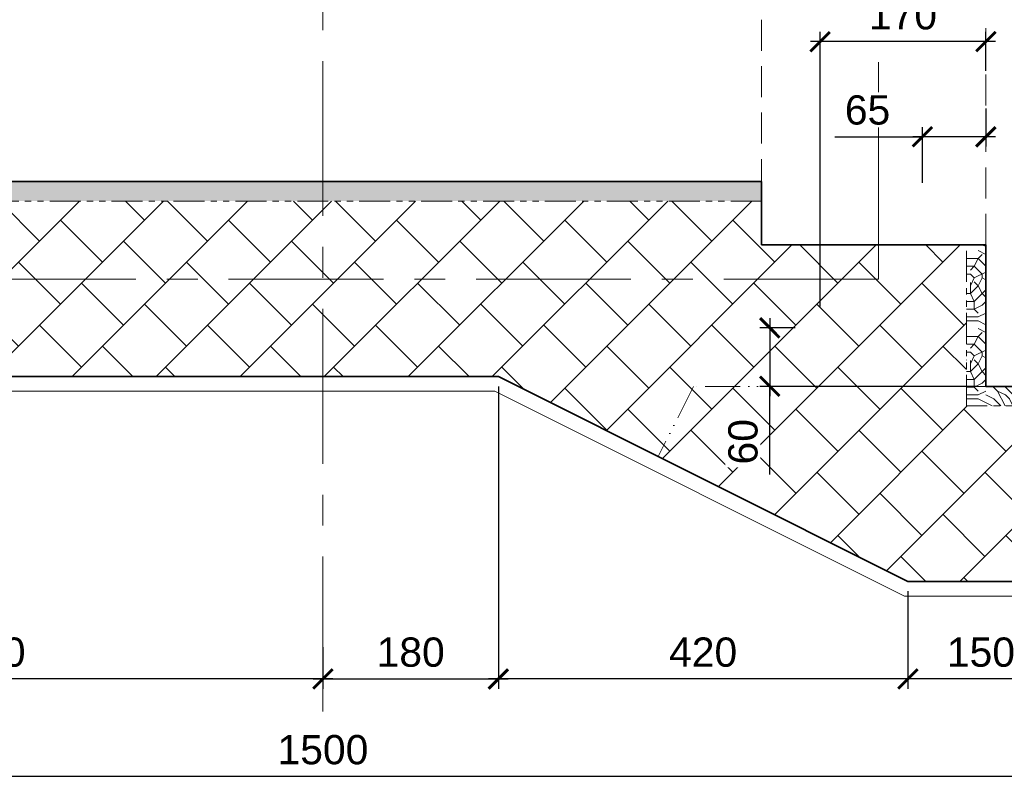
# Model space of a CAD drawing. Header units: millimetres. Extents: x 329474 to 722034, y 240588 to 423521.
# Tile 2 of 35: x 450978 to 461079, y 270171 to 278041. Entities that reach past the tile are written whole.
import ezdxf

# ---------------------------------------------------------------- set-up
doc = ezdxf.new("R2010")
doc.units = ezdxf.units.MM
doc.header["$LTSCALE"] = 10
for name, pattern in [('ACAD_ISO12W100', [21, 12, -3, 0, -3, 0, -3]), ('HIDDEN', [9.524999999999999, 6.35, -3.175]), ('осевая', [50.800000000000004, 31.75, -6.35, 6.35, -6.35]), ('фантом', [63.50000000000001, 31.75, -6.35, 6.35, -6.35, 6.35, -6.35])]:
    doc.linetypes.add(name, pattern=pattern)
for name, color, linetype, lineweight in [('бетон_25', 2, 'Continuous', 25), ('бетон_35', 2, 'Continuous', 35), ('ГТО-2_Размеры', 7, 'Continuous', 15)]:
    doc.layers.add(name, color=color, linetype=linetype, lineweight=lineweight)
doc.layers.add('Оси', color=1, linetype='осевая')
doc.layers.add('Штриховка', color=7, linetype='Continuous')
doc.styles.add('Рогун1', font='arial.ttf')
doc.dimstyles.new('100 мм', dxfattribs={"dimscale": 100, "dimtxt": 3.5, "dimasz": 2, "dimexe": 1, "dimexo": 1, "dimgap": 1.2, "dimtad": 1, "dimdec": 0, "dimlfac": 0.1, "dimrnd": 0.0001, "dimtxsty": 'Рогун1', "dimblk": 'ARCHTICK', "dimcen": 2.5, "dimdle": 1, "dimaunit": 1, "dimadec": 1, "dimazin": 0, "dimtfac": 1, "dimtdec": 0, "dimtmove": 1, "dimatfit": 3, "dimldrblk": 'ARCHTICK', "dimfxl": 1, "dimtfill": 1, "dimarcsym": 0})

# ---------------------------------------------------------------- blocks, each defined once
blk = doc.blocks.new('_ArchTick')
at = {"color": 0, "linetype": 'ByBlock', "const_width": 0.15}
blk.add_lwpolyline([(-0.5, -0.5), (0.5, 0.5)], dxfattribs=at)
blk = doc.blocks.new('*D186')
at = {"layer": 'Defpoints', "color": 0, "transparency": 16777216}
for p in [(460089.1446575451, 272282.0064907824), (461589.1446575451, 271632.0064907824), (460089.1446575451, 271282.0064907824)]:
    blk.add_point(p, dxfattribs=at)
at = {"layer": 'ГТО-2_Размеры', "color": 0, "lineweight": -2, "transparency": 16777216}
for p, q in [((460089.1446575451, 272182.0064907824), (460089.1446575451, 271182.0064907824)), ((461589.1446575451, 271532.0064907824), (461589.1446575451, 271182.0064907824)), ((461689.1446575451, 271282.0064907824), (459989.1446575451, 271282.0064907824))]:
    blk.add_line(p, q, dxfattribs=at)
at = {"layer": 'ГТО-2_Размеры', "color": 0, "lineweight": -2, "transparency": 16777216, "xscale": 200, "yscale": 200, "zscale": 200, "rotation": 180}
blk.add_blockref('_ArchTick', (460089.1446575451, 271282.0064907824), dxfattribs=at)
at = {"layer": 'ГТО-2_Размеры', "color": 0, "lineweight": -2, "transparency": 16777216, "xscale": 200, "yscale": 200, "zscale": 200}
blk.add_blockref('_ArchTick', (461589.1446575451, 271282.0064907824), dxfattribs=at)
at = {"layer": 'ГТО-2_Размеры', "color": 0, "transparency": 16777216, "insert": (460839.1446575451, 271555.1783870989), "char_height": 300, "attachment_point": 5, "style": 'Рогун1'}
blk.add_mtext('150', dxfattribs=at)
blk = doc.blocks.new('*D187')
at = {"layer": 'Defpoints', "color": 0, "transparency": 16777216}
for p in [(455889.1446575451, 274382.0064907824), (460089.1446575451, 272282.0064907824), (455889.1446575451, 271282.0064907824)]:
    blk.add_point(p, dxfattribs=at)
at = {"layer": 'ГТО-2_Размеры', "color": 0, "lineweight": -2, "transparency": 16777216}
for p, q in [((455889.1446575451, 274282.0064907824), (455889.1446575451, 271182.0064907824)), ((460089.1446575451, 272182.0064907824), (460089.1446575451, 271182.0064907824)), ((460189.1446575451, 271282.0064907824), (455789.1446575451, 271282.0064907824))]:
    blk.add_line(p, q, dxfattribs=at)
at = {"layer": 'ГТО-2_Размеры', "color": 0, "lineweight": -2, "transparency": 16777216, "xscale": 200, "yscale": 200, "zscale": 200, "rotation": 180}
blk.add_blockref('_ArchTick', (455889.1446575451, 271282.0064907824), dxfattribs=at)
at = {"layer": 'ГТО-2_Размеры', "color": 0, "lineweight": -2, "transparency": 16777216, "xscale": 200, "yscale": 200, "zscale": 200}
blk.add_blockref('_ArchTick', (460089.1446575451, 271282.0064907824), dxfattribs=at)
at = {"layer": 'ГТО-2_Размеры', "color": 0, "transparency": 16777216, "insert": (457989.1446575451, 271555.1783870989), "char_height": 300, "attachment_point": 5, "style": 'Рогун1'}
blk.add_mtext('420', dxfattribs=at)
blk = doc.blocks.new('*D177')
at = {"layer": 'Defpoints', "color": 0, "transparency": 16777216}
for p in [(447289.1446575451, 273732.0064907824), (454089.1446575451, 271709.2276997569), (447289.1446575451, 271282.0064907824)]:
    blk.add_point(p, dxfattribs=at)
at = {"layer": 'ГТО-2_Размеры', "color": 0, "lineweight": -2, "transparency": 16777216}
for p, q in [((447289.1446575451, 273632.0064907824), (447289.1446575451, 271182.0064907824)), ((454089.1446575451, 271609.2276997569), (454089.1446575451, 271182.0064907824)), ((454189.1446575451, 271282.0064907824), (447189.1446575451, 271282.0064907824))]:
    blk.add_line(p, q, dxfattribs=at)
at = {"layer": 'ГТО-2_Размеры', "color": 0, "lineweight": -2, "transparency": 16777216, "xscale": 200, "yscale": 200, "zscale": 200, "rotation": 180}
blk.add_blockref('_ArchTick', (447289.1446575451, 271282.0064907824), dxfattribs=at)
at = {"layer": 'ГТО-2_Размеры', "color": 0, "lineweight": -2, "transparency": 16777216, "xscale": 200, "yscale": 200, "zscale": 200}
blk.add_blockref('_ArchTick', (454089.1446575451, 271282.0064907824), dxfattribs=at)
at = {"layer": 'ГТО-2_Размеры', "color": 0, "transparency": 16777216, "insert": (450689.1446575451, 271555.1783870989), "char_height": 300, "attachment_point": 5, "style": 'Рогун1'}
blk.add_mtext('680', dxfattribs=at)
blk = doc.blocks.new('*D184')
at = {"layer": 'Defpoints', "color": 0, "transparency": 16777216}
for p in [(446589.1446575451, 271282.0064907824), (461589.1446575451, 271282.0064907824), (446589.1446575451, 270282.0064907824)]:
    blk.add_point(p, dxfattribs=at)
at = {"layer": 'ГТО-2_Размеры', "color": 0, "lineweight": -2, "transparency": 16777216}
for p, q in [((446589.1446575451, 271182.0064907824), (446589.1446575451, 270182.0064907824)), ((461589.1446575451, 271182.0064907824), (461589.1446575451, 270182.0064907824)), ((461689.1446575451, 270282.0064907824), (446489.1446575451, 270282.0064907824))]:
    blk.add_line(p, q, dxfattribs=at)
at = {"layer": 'ГТО-2_Размеры', "color": 0, "lineweight": -2, "transparency": 16777216, "xscale": 200, "yscale": 200, "zscale": 200, "rotation": 180}
blk.add_blockref('_ArchTick', (446589.1446575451, 270282.0064907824), dxfattribs=at)
at = {"layer": 'ГТО-2_Размеры', "color": 0, "lineweight": -2, "transparency": 16777216, "xscale": 200, "yscale": 200, "zscale": 200}
blk.add_blockref('_ArchTick', (461589.1446575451, 270282.0064907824), dxfattribs=at)
at = {"layer": 'ГТО-2_Размеры', "color": 0, "transparency": 16777216, "insert": (454089.1446575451, 270555.1783870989), "char_height": 300, "attachment_point": 5, "style": 'Рогун1'}
blk.add_mtext('1500', dxfattribs=at)
blk = doc.blocks.new('*D188')
at = {"layer": 'Defpoints', "color": 0, "transparency": 16777216}
for p in [(455889.1446575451, 274382.0064907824), (454089.1446575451, 271709.2276997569), (455889.1446575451, 271282.0064907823)]:
    blk.add_point(p, dxfattribs=at)
at = {"layer": 'ГТО-2_Размеры', "color": 0, "lineweight": -2, "transparency": 16777216}
for p, q in [((455889.1446575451, 274282.0064907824), (455889.1446575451, 271182.0064907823)), ((454089.1446575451, 271609.2276997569), (454089.1446575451, 271182.0064907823)), ((453989.1446575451, 271282.0064907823), (455989.1446575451, 271282.0064907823))]:
    blk.add_line(p, q, dxfattribs=at)
at = {"layer": 'ГТО-2_Размеры', "color": 0, "lineweight": -2, "transparency": 16777216, "xscale": 200, "yscale": 200, "zscale": 200, "rotation": 180}
blk.add_blockref('_ArchTick', (454089.1446575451, 271282.0064907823), dxfattribs=at)
at = {"layer": 'ГТО-2_Размеры', "color": 0, "lineweight": -2, "transparency": 16777216, "xscale": 200, "yscale": 200, "zscale": 200}
blk.add_blockref('_ArchTick', (455889.1446575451, 271282.0064907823), dxfattribs=at)
at = {"layer": 'ГТО-2_Размеры', "color": 0, "transparency": 16777216, "insert": (454989.1446575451, 271555.1783870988), "char_height": 300, "attachment_point": 5, "style": 'Рогун1'}
blk.add_mtext('180', dxfattribs=at)
blk = doc.blocks.new('*D193')
at = {"layer": 'Defpoints', "color": 0, "transparency": 16777216}
for p in [(459189.1446575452, 277815.8993765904), (460889.1446575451, 277418.2419672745), (459189.1446575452, 274999.5496467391)]:
    blk.add_point(p, dxfattribs=at)
at = {"layer": 'ГТО-2_Размеры', "color": 0, "lineweight": -2, "transparency": 16777216}
for p, q in [((459189.1446575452, 275099.5496467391), (459189.1446575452, 277915.8993765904)), ((460889.1446575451, 277518.2419672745), (460889.1446575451, 277915.8993765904)), ((460989.1446575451, 277815.8993765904), (459089.1446575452, 277815.8993765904))]:
    blk.add_line(p, q, dxfattribs=at)
at = {"layer": 'ГТО-2_Размеры', "color": 0, "lineweight": -2, "transparency": 16777216, "xscale": 200, "yscale": 200, "zscale": 200, "rotation": 180}
blk.add_blockref('_ArchTick', (459189.1446575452, 277815.8993765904), dxfattribs=at)
at = {"layer": 'ГТО-2_Размеры', "color": 0, "lineweight": -2, "transparency": 16777216, "xscale": 200, "yscale": 200, "zscale": 200}
blk.add_blockref('_ArchTick', (460889.1446575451, 277815.8993765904), dxfattribs=at)
at = {"layer": 'ГТО-2_Размеры', "color": 0, "transparency": 16777216, "insert": (460039.1446575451, 278089.071272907), "char_height": 300, "attachment_point": 5, "style": 'Рогун1', "bg_fill": 3, "box_fill_scale": 1.1, "bg_fill_color": 256, "bg_fill_true_color": 13158600, "bg_fill_transparency": 0}
blk.add_mtext('170', dxfattribs=at)
blk = doc.blocks.new('*D195')
at = {"layer": 'Defpoints', "color": 0, "transparency": 16777216}
for p in [(459032.1716288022, 274882.0064907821), (458672.5292557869, 274282.0064907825), (460889.1446575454, 274282.0064907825)]:
    blk.add_point(p, dxfattribs=at)
at = {"layer": 'ГТО-2_Размеры', "color": 0, "lineweight": -2, "transparency": 16777216}
for p, q in [((458672.5292557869, 274982.0064907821), (458672.5292557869, 274182.0064907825)), ((458932.1716288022, 274882.0064907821), (458572.5292557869, 274882.0064907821)), ((460789.1446575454, 274282.0064907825), (458572.5292557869, 274282.0064907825)), ((458672.5292557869, 273378.476409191), (458672.5292557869, 274282.0064907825))]:
    blk.add_line(p, q, dxfattribs=at)
at = {"layer": 'ГТО-2_Размеры', "color": 0, "lineweight": -2, "transparency": 16777216, "xscale": 200, "yscale": 200, "zscale": 200}
for p, rotation in [((458672.5292557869, 274882.0064907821), 90), ((458672.5292557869, 274282.0064907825), 270)]:
    blk.add_blockref('_ArchTick', p, dxfattribs=dict(at, rotation=rotation))
at = {"layer": 'ГТО-2_Размеры', "color": 0, "transparency": 16777216, "insert": (458399.3573594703, 273713.6537625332), "char_height": 300, "attachment_point": 5, "rotation": 90, "style": 'Рогун1', "bg_fill": 3, "box_fill_scale": 1.1, "bg_fill_color": 256, "bg_fill_true_color": 13158600, "bg_fill_transparency": 0}
blk.add_mtext('60', dxfattribs=at)
blk = doc.blocks.new('*D196')
at = {"layer": 'Defpoints', "color": 0, "transparency": 16777216}
for p in [(460889.1446575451, 277231.6366997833), (460239.1446575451, 276840.5307882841), (460239.1446575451, 276267.4181923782)]:
    blk.add_point(p, dxfattribs=at)
at = {"layer": 'ГТО-2_Размеры', "color": 0, "lineweight": -2, "transparency": 16777216}
for p, q in [((460889.1446575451, 277131.6366997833), (460889.1446575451, 276740.5307882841)), ((460239.1446575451, 276367.4181923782), (460239.1446575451, 276940.5307882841)), ((459338.991657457, 276840.5307882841), (460239.1446575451, 276840.5307882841)), ((460989.1446575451, 276840.5307882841), (460139.1446575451, 276840.5307882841))]:
    blk.add_line(p, q, dxfattribs=at)
at = {"layer": 'ГТО-2_Размеры', "color": 0, "lineweight": -2, "transparency": 16777216, "xscale": 200, "yscale": 200, "zscale": 200, "rotation": 180}
blk.add_blockref('_ArchTick', (460239.1446575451, 276840.5307882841), dxfattribs=at)
at = {"layer": 'ГТО-2_Размеры', "color": 0, "lineweight": -2, "transparency": 16777216, "xscale": 200, "yscale": 200, "zscale": 200}
blk.add_blockref('_ArchTick', (460889.1446575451, 276840.5307882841), dxfattribs=at)
at = {"layer": 'ГТО-2_Размеры', "color": 0, "transparency": 16777216, "insert": (459675.8061185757, 277113.7026846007), "char_height": 300, "attachment_point": 5, "style": 'Рогун1', "bg_fill": 3, "box_fill_scale": 1.1, "bg_fill_color": 256, "bg_fill_true_color": 13158600, "bg_fill_transparency": 0}
blk.add_mtext('65', dxfattribs=at)

msp = doc.modelspace()

# ---------------------------------------------------------------- hatches: boundary and pattern name
at = {"layer": 'Штриховка', "lineweight": 13}
h = msp.add_hatch(dxfattribs=at)
h.set_pattern_fill('ДЕРЕВО И ДЕРЕВЯННЫЕ ИЗДЕЛИЯ', color=256, scale=8, pattern_type=2)
h.set_pattern_definition([(0, (172569.9349430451, -59156.39994339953), (800, 800), [240, -560]), (0, (172569.9349430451, -59116.39994339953), (800, 800), [240, -560]), (0, (172609.9349430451, -59036.39994339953), (800, 800), [160, -640]), (0, (172649.9349430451, -58956.39994339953), (800, 800), [120, -680]), (0, (172649.9349430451, -58876.39994339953), (800, 800), [80, -720]), (0, (172689.9349430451, -58676.39994339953), (800, 800), [40, -760]), (0, (172649.9349430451, -58596.39994339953), (800, 800), [120, -680]), (0, (172649.9349430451, -58516.39994339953), (800, 800), [160, -640]), (90, (172369.9349430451, -58516.39994339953), (-800, 800), [80, -720]), (90, (172449.9349430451, -58396.39994339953), (-800, 800), [40, -760]), (90, (172489.9349430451, -58796.39994339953), (-800, 800), [120, -680]), (90, (172569.9349430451, -58756.39994339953), (-800, 800), [80, -720]), (90, (172689.9349430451, -58716.39994339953), (-800, 800), [40, -760]), (90, (172729.9349430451, -58876.39994339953), (-800, 800), [112, -688]), (90, (172769.9349430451, -59036.39994339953), (-800, 800), [80, -720]), (90, (172849.9349430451, -58716.39994339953), (-800, 800), [40, -760]), (90, (172929.9349430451, -58756.39994339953), (-800, 800), [120, -680]), (90, (173009.9349430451, -58756.39994339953), (-800, 800), [120, -680]), (45, (172729.9349430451, -58876.39994339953), (0, 800.0000000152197), [113.136, -1018.2348496]), (45, (172409.9349430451, -58476.39994339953), (0, 800.0000000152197), [113.136, -1018.2348496]), (45, (172569.9349430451, -58676.39994339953), (0, 800.0000000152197), [113.136, -1018.2348496]), (45, (172609.9349430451, -58836.39994339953), (0, 800.0000000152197), [113.136, -1018.2348496]), (45, (172849.9349430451, -58996.39994339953), (0, 800.0000000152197), [113.136, -1018.2348496]), (45, (172769.9349430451, -58956.39994339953), (0, 800.0000000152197), [169.7056, -961.6652495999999]), (45, (172529.9349430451, -58596.39994339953), (0, 800.0000000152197), [56.568, -1074.8028496]), (45, (172489.9349430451, -58516.39994339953), (0, 800.0000000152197), [56.568, -1074.8028496]), (45, (172809.9349430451, -58516.39994339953), (0, 800.0000000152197), [56.568, -1074.8028496]), (45, (172489.9349430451, -58916.39994339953), (0, 800.0000000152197), [56.568, -1074.8028496]), (45, (172929.9349430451, -58636.39994339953), (0, 800.0000000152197), [56.568, -1074.8028496]), (45, (172649.9349430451, -58716.39994339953), (0, 800.0000000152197), [56.568, -1074.8028496]), (45, (172729.9349430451, -58636.39994339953), (0, 800.0000000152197), [56.568, -1074.8028496]), (135, (172809.9349430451, -58796.39994339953), (-800.0000000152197, 5.684341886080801e-14), [56.568, -1074.8028496]), (135, (172809.9349430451, -59076.39994339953), (-800.0000000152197, 5.684341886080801e-14), [56.568, -1074.8028496]), (135, (172649.9349430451, -58876.39994339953), (-800.0000000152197, 5.684341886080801e-14), [56.568, -1074.8028496]), (135, (172769.9349430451, -58716.39994339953), (-800.0000000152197, 5.684341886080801e-14), [56.568, -1074.8028496]), (135, (172569.9349430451, -58916.39994339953), (-800.0000000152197, 5.684341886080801e-14), [56.568, -1074.8028496]), (135, (172889.9349430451, -58916.39994339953), (-800.0000000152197, 5.684341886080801e-14), [56.568, -1074.8028496]), (135, (172329.9349430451, -59156.39994339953), (-800.0000000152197, 5.684341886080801e-14), [56.568, -1074.8028496]), (135, (172369.9349430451, -59116.39994339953), (-800.0000000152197, 5.684341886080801e-14), [113.136, -1018.2348496]), (135, (172409.9349430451, -59076.39994339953), (-800.0000000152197, 5.684341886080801e-14), [113.136, -1018.2348496]), (135, (172489.9349430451, -59076.39994339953), (-800.0000000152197, 5.684341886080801e-14), [113.136, -1018.2348496]), (135, (172529.9349430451, -58996.39994339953), (-800.0000000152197, 5.684341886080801e-14), [113.136, -1018.2348496]), (135, (172849.9349430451, -58676.39994339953), (-800.0000000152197, 5.684341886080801e-14), [113.136, -1018.2348496]), (135, (173009.9349430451, -59076.39994339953), (-800.0000000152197, 5.684341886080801e-14), [113.136, -1018.2348496]), (135, (173049.9349430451, -58436.39994339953), (-800.0000000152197, 5.684341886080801e-14), [113.136, -1018.2348496]), (135, (173049.9349430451, -58516.39994339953), (-800.0000000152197, 5.684341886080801e-14), [113.136, -1018.2348496]), (135, (172969.9349430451, -58556.39994339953), (-800.0000000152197, 5.684341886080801e-14), [113.136, -1018.2348496]), (135, (172409.9349430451, -58556.39994339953), (-800.0000000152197, 5.684341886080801e-14), [169.7056, -961.6652495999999]), (135, (172929.9349430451, -58636.39994339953), (-800.0000000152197, 5.684341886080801e-14), [169.7056, -961.6652495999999]), (26.56505119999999, (172489.9349430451, -58396.39994339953), (800.0000000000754, 3.200515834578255e-07), [89.44, -1699.4143816]), (26.56505119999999, (172489.9349430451, -58796.39994339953), (800.0000000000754, 3.200515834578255e-07), [89.44, -1699.4143816]), (26.56505119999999, (172569.9349430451, -58556.39994339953), (800.0000000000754, 3.200515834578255e-07), [89.44, -1699.4143816]), (26.56505119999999, (172809.9349430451, -59116.39994339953), (800.0000000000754, 3.200515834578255e-07), [89.44, -1699.4143816]), (26.56505119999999, (172769.9349430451, -59036.39994339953), (800.0000000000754, 3.200515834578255e-07), [89.44, -1699.4143816]), (26.56505119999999, (172529.9349430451, -58876.39994339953), (800.0000000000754, 3.200515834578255e-07), [89.44, -1699.4143816]), (26.56505119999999, (172529.9349430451, -58476.39994339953), (800.0000000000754, 3.200515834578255e-07), [89.44, -1699.4143816]), (26.56505119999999, (172769.9349430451, -58716.39994339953), (800.0000000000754, 3.200515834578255e-07), [178.88, -1609.9743816]), (63.43494882, (172769.9349430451, -58596.39994339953), (4.079890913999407e-08, 800.0000000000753), [89.43999999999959, -1699.414381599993]), (63.43494882, (172889.9349430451, -58836.39994339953), (4.079890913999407e-08, 800.0000000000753), [89.43999999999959, -1699.414381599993]), (63.43494882, (172489.9349430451, -58676.39994339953), (4.079890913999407e-08, 800.0000000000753), [89.43999999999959, -1699.414381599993]), (63.43494882, (172329.9349430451, -58636.39994339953), (4.079890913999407e-08, 800.0000000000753), [89.43999999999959, -1699.414381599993]), (63.43494882, (172809.9349430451, -58796.39994339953), (4.079890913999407e-08, 800.0000000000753), [89.43999999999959, -1699.414381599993]), (63.43494882, (172729.9349430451, -58796.39994339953), (4.079890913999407e-08, 800.0000000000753), [89.43999999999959, -1699.414381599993]), (63.43494882, (172409.9349430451, -58676.39994339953), (4.079890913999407e-08, 800.0000000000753), [178.8799999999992, -1609.974381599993]), (63.43494882, (173009.9349430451, -58956.39994339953), (4.079890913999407e-08, 800.0000000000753), [178.8799999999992, -1609.974381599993]), (63.43494882, (172929.9349430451, -58916.39994339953), (4.079890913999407e-08, 800.0000000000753), [178.8799999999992, -1609.974381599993]), (116.5650512, (172289.9349430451, -59036.39994339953), (-3.200518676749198e-07, 800.0000000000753), [89.43999999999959, -1699.414381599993]), (116.5650512, (172289.9349430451, -58596.39994339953), (-3.200518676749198e-07, 800.0000000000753), [89.43999999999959, -1699.414381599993]), (116.5650512, (172449.9349430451, -59156.39994339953), (-3.200518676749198e-07, 800.0000000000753), [89.43999999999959, -1699.414381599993]), (116.5650512, (172369.9349430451, -58436.39994339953), (-3.200518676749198e-07, 800.0000000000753), [89.43999999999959, -1699.414381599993]), (116.5650512, (172449.9349430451, -58916.39994339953), (-3.200518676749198e-07, 800.0000000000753), [89.43999999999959, -1699.414381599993]), (116.5650512, (172609.9349430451, -58836.39994339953), (-3.200518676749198e-07, 800.0000000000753), [89.43999999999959, -1699.414381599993]), (116.5650512, (172689.9349430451, -58676.39994339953), (-3.200518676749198e-07, 800.0000000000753), [89.43999999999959, -1699.414381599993]), (116.5650512, (172329.9349430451, -58996.39994339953), (-3.200518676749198e-07, 800.0000000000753), [89.43999999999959, -1699.414381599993]), (116.5650512, (172529.9349430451, -58876.39994339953), (-3.200518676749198e-07, 800.0000000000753), [89.43999999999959, -1699.414381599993]), (116.5650512, (172769.9349430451, -58956.39994339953), (-3.200518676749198e-07, 800.0000000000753), [89.43999999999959, -1699.414381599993]), (116.5650512, (172849.9349430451, -58876.39994339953), (-3.200518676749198e-07, 800.0000000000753), [89.43999999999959, -1699.414381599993]), (116.5650512, (173009.9349430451, -58636.39994339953), (-3.200518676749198e-07, 800.0000000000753), [89.43999999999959, -1699.414381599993]), (116.5650512, (172409.9349430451, -58396.39994339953), (-3.200518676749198e-07, 800.0000000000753), [89.43999999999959, -1699.414381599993]), (116.5650512, (172289.9349430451, -58436.39994339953), (-3.200518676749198e-07, 800.0000000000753), [178.8799999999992, -1609.974381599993]), (116.5650512, (172409.9349430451, -58996.39994339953), (-3.200518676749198e-07, 800.0000000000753), [178.8799999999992, -1609.974381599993]), (153.4349488, (172289.9349430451, -59116.39994339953), (-800.0000000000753, 3.200516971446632e-07), [89.44, -1699.4143816]), (153.4349488, (172969.9349430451, -59156.39994339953), (-800.0000000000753, 3.200516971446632e-07), [89.44, -1699.4143816]), (153.4349488, (172929.9349430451, -58756.39994339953), (-800.0000000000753, 3.200516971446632e-07), [89.44, -1699.4143816]), (153.4349488, (172609.9349430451, -59036.39994339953), (-800.0000000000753, 3.200516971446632e-07), [89.44, -1699.4143816]), (153.4349488, (172569.9349430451, -59116.39994339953), (-800.0000000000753, 3.200516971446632e-07), [89.44, -1699.4143816]), (153.4349488, (172649.9349430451, -58956.39994339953), (-800.0000000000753, 3.200516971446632e-07), [89.44, -1699.4143816]), (153.4349488, (172889.9349430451, -58476.39994339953), (-800.0000000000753, 3.200516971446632e-07), [89.44, -1699.4143816]), (153.4349488, (172969.9349430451, -58436.39994339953), (-800.0000000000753, 3.200516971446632e-07), [178.88, -1609.9743816])])
h.paths.add_polyline_path([(458589.1446575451, 276382.0064907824), (449589.1446575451, 276382.0064907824), (449589.1446575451, 276182.0064907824), (458589.1446575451, 276182.0064907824)])
at = {"layer": 'Штриховка', "linetype": 'фантом', "lineweight": 15, "ltscale": 0.01}
h = msp.add_hatch(dxfattribs=at)
h.set_pattern_fill('AR-B88', color=256, scale=3, angle=-135, style=0)
h.set_pattern_definition([(225, (172289.9349430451, -59156.39994339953), (431.0522938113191, -431.0522938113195), []), (314.9999999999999, (172289.9349430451, -59156.39994339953), (646.5784407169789, -215.5261469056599), [609.5999999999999, -609.5999999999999])])
edge = h.paths.add_edge_path(flags=16)
edge.add_arc((453192.7723864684, 274953.2750679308), 271.8622292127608, -51.852749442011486, 22.343501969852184, ccw=False)
edge.add_line((453360.6975077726, 274739.4755700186), (453215.0259848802, 274739.4755700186))
edge.add_arc((453358.8427521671, 274910.2227797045), 223.2439745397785, 229.8932730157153, 483.9635875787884)
edge.add_line((453234.1239509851, 275095.3797207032), (453444.2235661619, 275056.6258100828))
edge = h.paths.add_edge_path(flags=16)
edge.add_line((460166.8622170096, 273373.8345083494), (460224.2837416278, 273459.9087557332))
edge.add_arc((462553.4029526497, 274401.7260241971), 2512.33279370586, 202.0167474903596, 213.5501887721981)
edge.add_line((460459.6197077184, 273013.2420345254), (460296.0607716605, 273091.7020462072))
edge.add_arc((460189.7287104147, 273213.6573415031), 161.8011164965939, 98.12450787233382, 311.08497025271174, ccw=False)
h.paths.add_polyline_path([(447289.1446575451, 274382.0064907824), (455889.1446575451, 274382.0064907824), (460089.1446575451, 272282.0064907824), (461539.1446575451, 272282.0064907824), (461539.1446575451, 274082.0064907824), (460689.1446575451, 274082.0064907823), (460689.1446575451, 275732.0064907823), (458589.1446575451, 275732.0064907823), (458589.1446575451, 276182.0064907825), (449589.1446575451, 276182.0064907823), (449589.1446575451, 275732.0064907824), (447289.1446575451, 275732.0064907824)])
at = {"layer": 'Штриховка', "lineweight": 13}
h = msp.add_hatch(dxfattribs=at)
h.set_pattern_fill('ДЕРЕВО И ДЕРЕВЯННЫЕ ИЗДЕЛИЯ', color=256, scale=8, pattern_type=2)
h.set_pattern_definition([(0, (172569.9349430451, -87447.2993503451), (800, 800), [240, -560]), (0, (172569.9349430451, -87407.2993503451), (800, 800), [240, -560]), (0, (172609.9349430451, -87327.2993503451), (800, 800), [160, -640]), (0, (172649.9349430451, -87247.2993503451), (800, 800), [120, -680]), (0, (172649.9349430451, -87167.2993503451), (800, 800), [80, -720]), (0, (172689.9349430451, -86967.2993503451), (800, 800), [40, -760]), (0, (172649.9349430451, -86887.2993503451), (800, 800), [120, -680]), (0, (172649.9349430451, -86807.2993503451), (800, 800), [160, -640]), (90, (172369.9349430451, -86807.2993503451), (-800, 800), [80, -720]), (90, (172449.9349430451, -86687.2993503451), (-800, 800), [40, -760]), (90, (172489.9349430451, -87087.2993503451), (-800, 800), [120, -680]), (90, (172569.9349430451, -87047.2993503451), (-800, 800), [80, -720]), (90, (172689.9349430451, -87007.2993503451), (-800, 800), [40, -760]), (90, (172729.9349430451, -87167.2993503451), (-800, 800), [112, -688]), (90, (172769.9349430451, -87327.2993503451), (-800, 800), [80, -720]), (90, (172849.9349430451, -87007.2993503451), (-800, 800), [40, -760]), (90, (172929.9349430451, -87047.2993503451), (-800, 800), [120, -680]), (90, (173009.9349430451, -87047.2993503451), (-800, 800), [120, -680]), (45, (172729.9349430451, -87167.2993503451), (0, 800.0000000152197), [113.136, -1018.2348496]), (45, (172409.9349430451, -86767.2993503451), (0, 800.0000000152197), [113.136, -1018.2348496]), (45, (172569.9349430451, -86967.2993503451), (0, 800.0000000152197), [113.136, -1018.2348496]), (45, (172609.9349430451, -87127.2993503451), (0, 800.0000000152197), [113.136, -1018.2348496]), (45, (172849.9349430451, -87287.2993503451), (0, 800.0000000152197), [113.136, -1018.2348496]), (45, (172769.9349430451, -87247.2993503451), (0, 800.0000000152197), [169.7056, -961.6652495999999]), (45, (172529.9349430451, -86887.2993503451), (0, 800.0000000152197), [56.568, -1074.8028496]), (45, (172489.9349430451, -86807.2993503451), (0, 800.0000000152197), [56.568, -1074.8028496]), (45, (172809.9349430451, -86807.2993503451), (0, 800.0000000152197), [56.568, -1074.8028496]), (45, (172489.9349430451, -87207.2993503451), (0, 800.0000000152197), [56.568, -1074.8028496]), (45, (172929.9349430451, -86927.2993503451), (0, 800.0000000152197), [56.568, -1074.8028496]), (45, (172649.9349430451, -87007.2993503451), (0, 800.0000000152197), [56.568, -1074.8028496]), (45, (172729.9349430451, -86927.2993503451), (0, 800.0000000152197), [56.568, -1074.8028496]), (135, (172809.9349430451, -87087.2993503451), (-800.0000000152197, 5.684341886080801e-14), [56.568, -1074.8028496]), (135, (172809.9349430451, -87367.2993503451), (-800.0000000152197, 5.684341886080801e-14), [56.568, -1074.8028496]), (135, (172649.9349430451, -87167.2993503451), (-800.0000000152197, 5.684341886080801e-14), [56.568, -1074.8028496]), (135, (172769.9349430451, -87007.2993503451), (-800.0000000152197, 5.684341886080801e-14), [56.568, -1074.8028496]), (135, (172569.9349430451, -87207.2993503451), (-800.0000000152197, 5.684341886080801e-14), [56.568, -1074.8028496]), (135, (172889.9349430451, -87207.2993503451), (-800.0000000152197, 5.684341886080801e-14), [56.568, -1074.8028496]), (135, (172329.9349430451, -87447.2993503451), (-800.0000000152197, 5.684341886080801e-14), [56.568, -1074.8028496]), (135, (172369.9349430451, -87407.2993503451), (-800.0000000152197, 5.684341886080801e-14), [113.136, -1018.2348496]), (135, (172409.9349430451, -87367.2993503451), (-800.0000000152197, 5.684341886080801e-14), [113.136, -1018.2348496]), (135, (172489.9349430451, -87367.2993503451), (-800.0000000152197, 5.684341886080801e-14), [113.136, -1018.2348496]), (135, (172529.9349430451, -87287.2993503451), (-800.0000000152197, 5.684341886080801e-14), [113.136, -1018.2348496]), (135, (172849.9349430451, -86967.2993503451), (-800.0000000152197, 5.684341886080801e-14), [113.136, -1018.2348496]), (135, (173009.9349430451, -87367.2993503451), (-800.0000000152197, 5.684341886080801e-14), [113.136, -1018.2348496]), (135, (173049.9349430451, -86727.2993503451), (-800.0000000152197, 5.684341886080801e-14), [113.136, -1018.2348496]), (135, (173049.9349430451, -86807.2993503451), (-800.0000000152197, 5.684341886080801e-14), [113.136, -1018.2348496]), (135, (172969.9349430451, -86847.2993503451), (-800.0000000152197, 5.684341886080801e-14), [113.136, -1018.2348496]), (135, (172409.9349430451, -86847.2993503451), (-800.0000000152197, 5.684341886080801e-14), [169.7056, -961.6652495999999]), (135, (172929.9349430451, -86927.2993503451), (-800.0000000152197, 5.684341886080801e-14), [169.7056, -961.6652495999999]), (26.56505119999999, (172489.9349430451, -86687.2993503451), (800.0000000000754, 3.200515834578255e-07), [89.44, -1699.4143816]), (26.56505119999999, (172489.9349430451, -87087.2993503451), (800.0000000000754, 3.200515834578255e-07), [89.44, -1699.4143816]), (26.56505119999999, (172569.9349430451, -86847.2993503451), (800.0000000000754, 3.200515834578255e-07), [89.44, -1699.4143816]), (26.56505119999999, (172809.9349430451, -87407.2993503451), (800.0000000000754, 3.200515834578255e-07), [89.44, -1699.4143816]), (26.56505119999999, (172769.9349430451, -87327.2993503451), (800.0000000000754, 3.200515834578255e-07), [89.44, -1699.4143816]), (26.56505119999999, (172529.9349430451, -87167.2993503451), (800.0000000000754, 3.200515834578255e-07), [89.44, -1699.4143816]), (26.56505119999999, (172529.9349430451, -86767.2993503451), (800.0000000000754, 3.200515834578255e-07), [89.44, -1699.4143816]), (26.56505119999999, (172769.9349430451, -87007.2993503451), (800.0000000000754, 3.200515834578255e-07), [178.88, -1609.9743816]), (63.43494882, (172769.9349430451, -86887.2993503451), (4.079890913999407e-08, 800.0000000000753), [89.43999999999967, -1699.414381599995]), (63.43494882, (172889.9349430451, -87127.2993503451), (4.079890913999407e-08, 800.0000000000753), [89.43999999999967, -1699.414381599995]), (63.43494882, (172489.9349430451, -86967.2993503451), (4.079890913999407e-08, 800.0000000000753), [89.43999999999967, -1699.414381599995]), (63.43494882, (172329.9349430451, -86927.2993503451), (4.079890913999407e-08, 800.0000000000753), [89.43999999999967, -1699.414381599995]), (63.43494882, (172809.9349430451, -87087.2993503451), (4.079890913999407e-08, 800.0000000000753), [89.43999999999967, -1699.414381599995]), (63.43494882, (172729.9349430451, -87087.2993503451), (4.079890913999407e-08, 800.0000000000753), [89.43999999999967, -1699.414381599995]), (63.43494882, (172409.9349430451, -86967.2993503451), (4.079890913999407e-08, 800.0000000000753), [178.8799999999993, -1609.974381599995]), (63.43494882, (173009.9349430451, -87247.2993503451), (4.079890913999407e-08, 800.0000000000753), [178.8799999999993, -1609.974381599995]), (63.43494882, (172929.9349430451, -87207.2993503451), (4.079890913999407e-08, 800.0000000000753), [178.8799999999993, -1609.974381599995]), (116.5650512, (172289.9349430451, -87327.2993503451), (-3.200518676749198e-07, 800.0000000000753), [89.43999999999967, -1699.414381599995]), (116.5650512, (172289.9349430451, -86887.2993503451), (-3.200518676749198e-07, 800.0000000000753), [89.43999999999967, -1699.414381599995]), (116.5650512, (172449.9349430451, -87447.2993503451), (-3.200518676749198e-07, 800.0000000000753), [89.43999999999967, -1699.414381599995]), (116.5650512, (172369.9349430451, -86727.2993503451), (-3.200518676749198e-07, 800.0000000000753), [89.43999999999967, -1699.414381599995]), (116.5650512, (172449.9349430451, -87207.2993503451), (-3.200518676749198e-07, 800.0000000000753), [89.43999999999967, -1699.414381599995]), (116.5650512, (172609.9349430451, -87127.2993503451), (-3.200518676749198e-07, 800.0000000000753), [89.43999999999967, -1699.414381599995]), (116.5650512, (172689.9349430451, -86967.2993503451), (-3.200518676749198e-07, 800.0000000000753), [89.43999999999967, -1699.414381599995]), (116.5650512, (172329.9349430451, -87287.2993503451), (-3.200518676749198e-07, 800.0000000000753), [89.43999999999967, -1699.414381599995]), (116.5650512, (172529.9349430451, -87167.2993503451), (-3.200518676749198e-07, 800.0000000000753), [89.43999999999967, -1699.414381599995]), (116.5650512, (172769.9349430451, -87247.2993503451), (-3.200518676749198e-07, 800.0000000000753), [89.43999999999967, -1699.414381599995]), (116.5650512, (172849.9349430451, -87167.2993503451), (-3.200518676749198e-07, 800.0000000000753), [89.43999999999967, -1699.414381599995]), (116.5650512, (173009.9349430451, -86927.2993503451), (-3.200518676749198e-07, 800.0000000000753), [89.43999999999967, -1699.414381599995]), (116.5650512, (172409.9349430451, -86687.2993503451), (-3.200518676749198e-07, 800.0000000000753), [89.43999999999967, -1699.414381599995]), (116.5650512, (172289.9349430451, -86727.2993503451), (-3.200518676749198e-07, 800.0000000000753), [178.8799999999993, -1609.974381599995]), (116.5650512, (172409.9349430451, -87287.2993503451), (-3.200518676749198e-07, 800.0000000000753), [178.8799999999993, -1609.974381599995]), (153.4349488, (172289.9349430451, -87407.2993503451), (-800.0000000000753, 3.200516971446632e-07), [89.44, -1699.4143816]), (153.4349488, (172969.9349430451, -87447.2993503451), (-800.0000000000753, 3.200516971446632e-07), [89.44, -1699.4143816]), (153.4349488, (172929.9349430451, -87047.2993503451), (-800.0000000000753, 3.200516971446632e-07), [89.44, -1699.4143816]), (153.4349488, (172609.9349430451, -87327.2993503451), (-800.0000000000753, 3.200516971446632e-07), [89.44, -1699.4143816]), (153.4349488, (172569.9349430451, -87407.2993503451), (-800.0000000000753, 3.200516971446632e-07), [89.44, -1699.4143816]), (153.4349488, (172649.9349430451, -87247.2993503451), (-800.0000000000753, 3.200516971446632e-07), [89.44, -1699.4143816]), (153.4349488, (172889.9349430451, -86767.2993503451), (-800.0000000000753, 3.200516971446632e-07), [89.44, -1699.4143816]), (153.4349488, (172969.9349430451, -86727.2993503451), (-800.0000000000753, 3.200516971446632e-07), [178.88, -1609.9743816])])
h.paths.add_polyline_path([(461539.1446575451, 274082.0064907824), (461539.1446575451, 274282.0064907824), (460889.1446575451, 274282.0064907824), (460889.1446575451, 275732.0064907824), (460689.1446575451, 275732.0064907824), (460689.1446575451, 274082.0064907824)])

# ---------------------------------------------------------------- linework, layer by layer
at = {"layer": 'бетон_25', "color": 7, "linetype": 'HIDDEN', "lineweight": 15, "ltscale": 5}
for p, q in [((458589.1446575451, 278040.7278838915), (458589.1446575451, 276382.0064907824)), ((460889.1446575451, 275732.0064907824), (460889.1446575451, 278040.7278838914))]:
    msp.add_line(p, q, dxfattribs=at)
at = {"layer": 'бетон_25', "lineweight": 18}
for p, q in [((455853.7344609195, 274232.0064907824), (447189.1446575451, 274232.0064907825)), ((455853.7344609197, 274232.0064907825), (460053.73446092, 272132.0064907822)), ((461589.1446575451, 272132.0064907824), (460053.73446092, 272132.0064907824))]:
    msp.add_line(p, q, dxfattribs=at)
at = {"layer": 'бетон_25', "color": 7, "linetype": 'ACAD_ISO12W100', "lineweight": 13, "ltscale": 3}
msp.add_lwpolyline([(460889.1446575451, 274282.0064907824), (457889.1446575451, 274282.0064907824), (457529.1446575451, 273562.0064907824)], dxfattribs=at)
at = {"layer": 'бетон_35'}
for p, q in [((458589.1446575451, 276382.0064907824), (449589.1446575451, 276382.0064907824)), ((458589.1446575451, 276382.0064907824), (458589.1446575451, 275732.0064907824)), ((458589.1446575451, 275732.0064907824), (460889.1446575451, 275732.0064907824)), ((460889.1446575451, 274282.0064907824), (460889.1446575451, 275732.0064907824)), ((455889.1446575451, 274382.0064907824), (447289.1446575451, 274382.0064907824)), ((455889.1446575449, 274382.0064907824), (460089.1446575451, 272282.0064907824)), ((461539.1446575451, 274282.0064907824), (460889.1446575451, 274282.0064907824)), ((461539.1446575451, 272282.0064907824), (460089.1446575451, 272282.0064907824))]:
    msp.add_line(p, q, dxfattribs=at)
at = {"layer": 'Оси', "linetype": 'осевая', "lineweight": 15, "ltscale": 5}
for p, q in [((454089.1446575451, 270948.7201927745), (454089.1446575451, 280449.1925744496)), ((459789.1446575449, 275382.0064907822), (459789.1446575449, 278040.7278838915)), ((459789.1446575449, 275382.0064907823), (448389.1446575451, 275382.0064907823))]:
    msp.add_line(p, q, dxfattribs=at)
msp.add_lwpolyline([(461589.1446575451, 272282.0064907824), (460089.1446575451, 272282.0064907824), (455889.1446575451, 274382.0064907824), (447289.1446575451, 274382.0064907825)], dxfattribs=at)
at = {"layer": 'Штриховка', "linetype": 'фантом', "lineweight": 13}
for p, q in [((458589.1446575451, 276182.0064907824), (449589.1446575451, 276182.0064907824)), ((460689.1446575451, 274082.0064907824), (460689.1446575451, 275732.0064907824)), ((461539.1446575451, 274082.0064907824), (460689.1446575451, 274082.0064907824))]:
    msp.add_line(p, q, dxfattribs=at)

# ---------------------------------------------------------------- dimensions: what is measured, and where the dimension line sits
at = {"layer": 'ГТО-2_Размеры'}
dim = msp.add_linear_dim(base=(455889.1446575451, 271282.0064907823), p1=(454089.1446575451, 271709.2276997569), p2=(455889.1446575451, 274382.0064907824), dimstyle='100 мм', override={"dimtxt": 3, "dimdec": 6, "dimtfill": 0}, dxfattribs=at)
dim.commit()
dim.dimension.update_dxf_attribs({"geometry": '*D188', "text_midpoint": (454989.1446575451, 271555.1783870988)})
for base, p1, p2, picture, middle in [((455889.1446575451, 271282.0064907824), (460089.1446575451, 272282.0064907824), (455889.1446575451, 274382.0064907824), '*D187', (457989.1446575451, 271555.1783870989)), ((447289.1446575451, 271282.0064907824), (454089.1446575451, 271709.2276997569), (447289.1446575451, 273732.0064907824), '*D177', (450689.1446575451, 271555.1783870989)), ((460089.1446575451, 271282.0064907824), (461589.1446575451, 271632.0064907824), (460089.1446575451, 272282.0064907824), '*D186', (460839.1446575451, 271555.1783870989)), ((446589.1446575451, 270282.0064907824), (461589.1446575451, 271282.0064907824), (446589.1446575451, 271282.0064907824), '*D184', (454089.1446575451, 270555.1783870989))]:
    dim = msp.add_linear_dim(base=base, p1=p1, p2=p2, angle=180, dimstyle='100 мм', override={"dimtxt": 3, "dimdec": 6, "dimtfill": 0}, dxfattribs=at)
    dim.commit()
    dim.dimension.update_dxf_attribs({"geometry": picture, "text_midpoint": middle})

# ---------------------------------------------------------------- next in the draw order: dimensions: what is measured, and where the dimension line sits
dim = msp.add_linear_dim(base=(459189.1446575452, 277815.8993765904), p1=(460889.1446575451, 277418.2419672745), p2=(459189.1446575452, 274999.5496467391), angle=180, dimstyle='100 мм', override={"dimtxt": 3, "dimdec": 6}, dxfattribs=at)
dim.commit()
dim.dimension.update_dxf_attribs({"geometry": '*D193', "text_midpoint": (460039.1446575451, 278089.071272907)})

# ---------------------------------------------------------------- next in the draw order: dimensions: what is measured, and where the dimension line sits
for base, p1, p2, angle, override, picture, middle in [((460239.1446575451, 276840.5307882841), (460889.1446575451, 277231.6366997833), (460239.1446575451, 276267.4181923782), 180, {"dimtxt": 3, "dimdec": 6}, '*D196', (459675.8061185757, 277030.3796925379)), ((458672.5292557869, 274282.0064907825), (459032.171628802, 274882.006490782), (460889.1446575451, 274282.0064907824), 270, {"dimtxt": 3, "dimdec": 6, "dimtfill": 1}, '*D195', (458731.5214263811, 273713.6537625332))]:
    dim = msp.add_linear_dim(base=base, p1=p1, p2=p2, angle=angle, dimstyle='100 мм', override=override, dxfattribs=at)
    dim.commit()
    dim.dimension.update_dxf_attribs({"geometry": picture, "text_midpoint": middle, "dimtype": 160})

doc.saveas('drawing.dxf')
